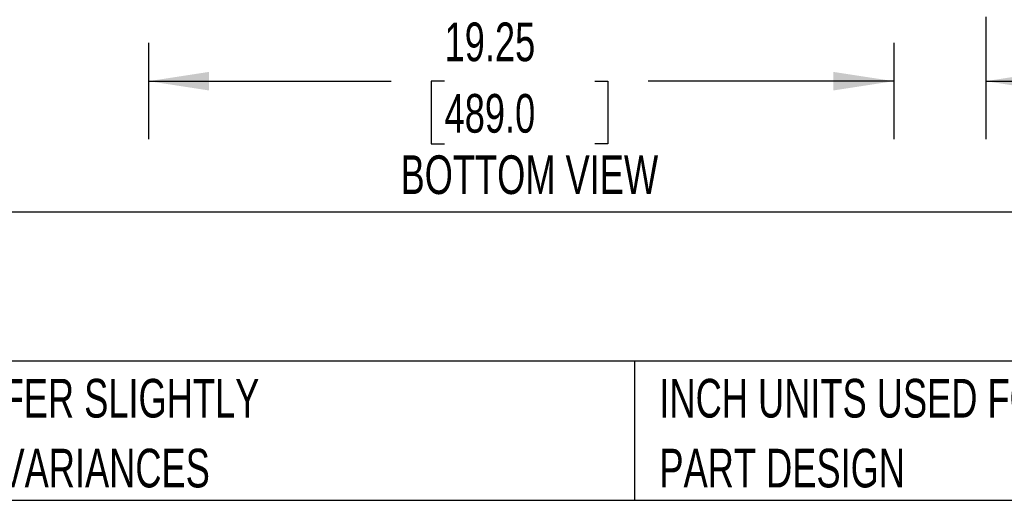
# Model space of a CAD drawing. Header units: inches. Extents: x 0.2 to 10.8, y 0.2 to 8.2.
# Tile 2 of 127: x 2.8 to 4.9, y 0.2 to 1.3. Entities that reach past the tile are written whole.
import ezdxf

# ---------------------------------------------------------------- set-up
doc = ezdxf.new("R2010")
doc.units = ezdxf.units.IN
doc.header["$MEASUREMENT"] = 0
doc.layers.add('DIMENSIONS', color=140, linetype='Continuous')
doc.layers.add('TEXT', color=140, linetype='Continuous')
doc.styles.add('SLDTEXTSTYLE0', font='TXT', dxfattribs={"width": 0.7})
doc.dimstyles.new('SLDDIMSTYLE0', dxfattribs={"dimtxt": 0.084961, "dimasz": 0.13, "dimexe": 0, "dimexo": 0.0625, "dimgap": 0.02124, "dimtad": 0, "dimtih": 1, "dimtoh": 1, "dimlfac": 12, "dimrnd": 1e-09, "dimzin": 12, "dimdsep": 46, "dimtxsty": 'SLDTEXTSTYLE0', "dimsah": 1, "dimcen": 0.09, "dimadec": 0, "dimazin": 3, "dimtfac": 1, "dimtofl": 0, "dimtmove": 0, "dimatfit": 3, "dimfxl": 0, "dimfrac": 2, "dimtolj": 1, "dimtzin": 12, "dimarcsym": 0})
doc.dimstyles.new('SLDDIMSTYLE1', dxfattribs={"dimtxt": 0.084961, "dimasz": 0.13, "dimexe": 0, "dimexo": 0.0625, "dimgap": 0.02124, "dimtad": 0, "dimtih": 1, "dimtoh": 1, "dimlfac": 12, "dimrnd": 1e-09, "dimzin": 12, "dimdsep": 46, "dimtxsty": 'SLDTEXTSTYLE0', "dimsah": 1, "dimcen": 0.09, "dimadec": 0, "dimazin": 3, "dimtfac": 1, "dimtmove": 0, "dimatfit": 0, "dimfxl": 0, "dimfrac": 2, "dimtolj": 1, "dimtzin": 12, "dimarcsym": 0})

# ---------------------------------------------------------------- blocks, each defined once
blk = doc.blocks.new('SW_NOTE_0_3')
at = {"layer": 'TEXT', "color": 0, "char_height": 0.083333, "attachment_point": 1, "style": 'SLDTEXTSTYLE0'}
for s, insert in [('PART DIMENSIONS MAY DIFFER SLIGHTLY', (0, 0.1074)), ("DUE TO MANUFACTURER'S VARIANCES", (0, -0.0431))]:
    blk.add_mtext(s, dxfattribs=dict(at, insert=insert))
blk = doc.blocks.new('SW_NOTE_0_6')
at = {"layer": 'TEXT', "color": 0, "char_height": 0.083333, "attachment_point": 1, "style": 'SLDTEXTSTYLE0'}
for s, insert in [('INCH UNITS USED FOR', (0, 0.1074)), ('PART DESIGN', (0, -0.0431))]:
    blk.add_mtext(s, dxfattribs=dict(at, insert=insert))
blk = doc.blocks.new('_D_21')
at = {"layer": 'DIMENSIONS'}
for p, q in [((4.9093, 1.2916), (4.9093, 1.0282)), ((4.7114, 1.2357), (4.7114, 1.0282)), ((4.7114, 1.1532), (4.4614, 1.1532)), ((4.9093, 1.1532), (5.1458, 1.1532)), ((5.2609, 1.1532), (5.2324, 1.1532)), ((5.2324, 1.1532), (5.2324, 1.0182)), ((5.5134, 1.1532), (5.5419, 1.1532)), ((5.5419, 1.1532), (5.5419, 1.0182)), ((5.2324, 1.0182), (5.2609, 1.0182)), ((5.5419, 1.0182), (5.5134, 1.0182))]:
    blk.add_line(p, q, dxfattribs=at)
for points in [[(4.7114, 1.1532), (4.5814, 1.1732), (4.5814, 1.1332)], [(4.9093, 1.1532), (5.0393, 1.1332), (5.0393, 1.1732)]]:
    blk.add_solid(points, dxfattribs=at)
at = {"layer": 'DIMENSIONS', "char_height": 0.08333, "attachment_point": 1, "style": 'SLDTEXTSTYLE0'}
for s, insert in [('2.38', (5.2609, 1.2796)), ('60.3', (5.2609, 1.1256))]:
    blk.add_mtext(s, dxfattribs=dict(at, insert=insert))
blk = doc.blocks.new('_D_22')
at = {"layer": 'DIMENSIONS'}
for p, q in [((3.1072, 1.2357), (3.1072, 1.0282)), ((4.7114, 1.2357), (4.7114, 1.0282)), ((3.1072, 1.1532), (3.6292, 1.1532)), ((3.7443, 1.1532), (3.7158, 1.1532)), ((3.7158, 1.1532), (3.7158, 1.0182)), ((4.0675, 1.1532), (4.096, 1.1532)), ((4.096, 1.1532), (4.096, 1.0182)), ((4.7114, 1.1532), (4.1826, 1.1532)), ((3.7158, 1.0182), (3.7443, 1.0182)), ((4.096, 1.0182), (4.0675, 1.0182))]:
    blk.add_line(p, q, dxfattribs=at)
for points in [[(3.1072, 1.1532), (3.2372, 1.1332), (3.2372, 1.1732)], [(4.7114, 1.1532), (4.5814, 1.1732), (4.5814, 1.1332)]]:
    blk.add_solid(points, dxfattribs=at)
at = {"layer": 'DIMENSIONS', "char_height": 0.08333, "attachment_point": 1, "style": 'SLDTEXTSTYLE0'}
for s, insert in [('19.25', (3.7443, 1.2796)), ('489.0', (3.7443, 1.1256))]:
    blk.add_mtext(s, dxfattribs=dict(at, insert=insert))

msp = doc.modelspace()

# ---------------------------------------------------------------- linework, layer by layer
at = {"layer": 'TEXT'}
for p, q in [((10.75, 0.8711066), (0.25, 0.8711066)), ((10.75, 0.55), (0.25, 0.55)), ((4.1529215, 0.55), (4.1529215, 0.25)), ((0.25, 0.25), (10.75, 0.25))]:
    msp.add_line(p, q, dxfattribs=at)

# ---------------------------------------------------------------- block references
for name, p in [('SW_NOTE_0_3', (1.7288399, 0.4042537)), ('SW_NOTE_0_6', (4.2068349, 0.4042537))]:
    msp.add_blockref(name, p, dxfattribs=at)

# ---------------------------------------------------------------- texts
at = {"layer": 'TEXT', "style": 'SLDTEXTSTYLE0'}
for s, insert, char_height, attachment_point in [('BOTTOM VIEW', (3.9268371, 0.993398), 0.083333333, 2), ('HAMMOND HYGIENIC ENCLOSURES', (0.3136116, 0.7892674), 0.145833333, 1)]:
    msp.add_mtext(s, dxfattribs=dict(at, insert=insert, char_height=char_height, attachment_point=attachment_point))

# ---------------------------------------------------------------- dimensions: what is measured, and where the dimension line sits
at = {"layer": 'DIMENSIONS'}
for base, p2, dimstyle, picture, middle in [((4.909267, 1.1532065), (4.909267, 1.3415501), 'SLDDIMSTYLE1', '_D_21', (5.3871213, 1.1532065)), ((3.1071837, 1.1532065), (3.1071837, 1.2857316), 'SLDDIMSTYLE0', '_D_22', (3.9058938, 1.1532065))]:
    dim = msp.add_linear_dim(base=base, p1=(4.7113504, 1.2857316), p2=p2, dimstyle=dimstyle, dxfattribs=at)
    dim.commit()
    dim.dimension.update_dxf_attribs({"geometry": picture, "text_midpoint": middle, "dimtype": 160})

doc.saveas('drawing.dxf')
